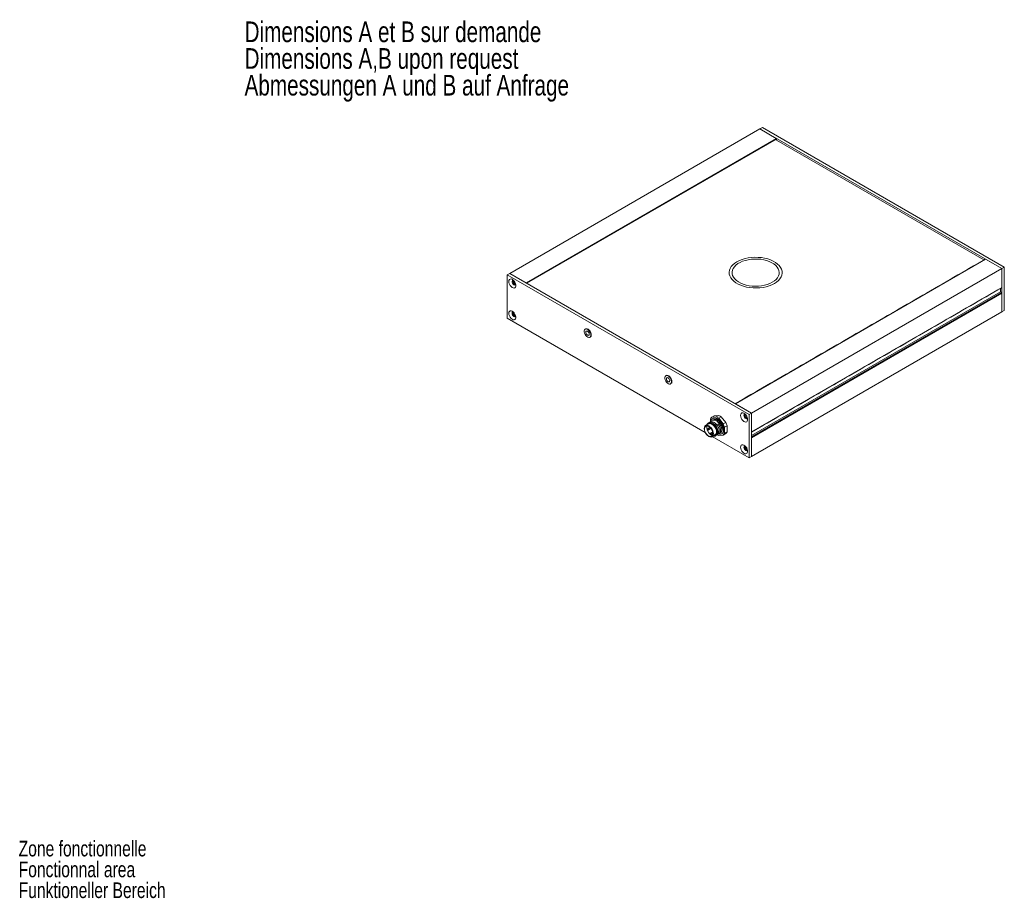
# Model space of a CAD drawing. Header units: millimetres. Extents: x 42 to 343, y 35 to 279.
# Tile 2 of 2: x 176 to 343, y 130 to 279. Entities that reach past the tile are written whole.
import ezdxf

# ---------------------------------------------------------------- set-up
doc = ezdxf.new("R2010")
doc.units = ezdxf.units.MM
doc.styles.add('SLDTEXTSTYLE0', font='TXT', dxfattribs={"width": 0.75})

# ---------------------------------------------------------------- blocks, each defined once
blk = doc.blocks.new('SW_NOTE_1')
at = {"color": 0, "linetype": 'Continuous', "lineweight": 0, "char_height": 3.5, "attachment_point": 1, "style": 'SLDTEXTSTYLE0'}
for s, insert in [('Dimensions A et B sur demande', (0, 4.51)), ('Dimensions A,B upon request', (0, -0.01)), ('Abmessungen A und B auf Anfrage', (0, -4.54))]:
    blk.add_mtext(s, dxfattribs=dict(at, insert=insert))
blk = doc.blocks.new('SW_NOTE_4')
at = {"color": 0, "linetype": 'Continuous', "lineweight": 0, "char_height": 2.6458, "attachment_point": 1, "style": 'SLDTEXTSTYLE0'}
for s, insert in [('Zone fonctionnelle', (0.5, 1.26)), ('Fonctionnal area', (0.5, -2.27)), ('Funktioneller Bereich', (0.5, -5.8))]:
    blk.add_mtext(s, dxfattribs=dict(at, insert=insert))

msp = doc.modelspace()

# ---------------------------------------------------------------- linework, layer by layer
at = {"color": 7, "linetype": 'Continuous', "lineweight": 15}
for p, q in [((301.6691, 260.7119), (259.2427, 236.2196)), ((302.0933, 260.9568), (301.6691, 260.7119)), ((301.6691, 260.7119), (342.6813, 237.036)), ((304.4268, 259.1199), (301.6691, 260.7119)), ((302.0933, 260.9568), (343.1055, 237.2809)), ((262.0004, 234.6276), (304.4268, 259.1199)), ((304.4975, 258.9974), (262.1418, 234.546)), ((304.4975, 258.8096), (304.4975, 258.9974)), ((339.6609, 238.5102), (304.4975, 258.8096)), ((339.9236, 238.628), (297.4972, 214.1358)), ((342.6813, 237.036), (339.9236, 238.628)), ((343.1055, 237.2809), (342.6813, 237.036)), ((343.1055, 237.2809), (343.1055, 229.9321)), ((258.8184, 235.9747), (259.2427, 236.2196)), ((299.8306, 212.2989), (258.8184, 235.9747)), ((258.8184, 235.9747), (258.8184, 228.6258)), ((300.2549, 212.5438), (259.2427, 236.2196)), ((262.0004, 234.6276), (259.2427, 236.2196)), ((342.6813, 237.036), (300.2549, 212.5438)), ((342.6813, 237.036), (342.6813, 229.6872)), ((342.6813, 233.8515), (342.6813, 237.036)), ((260.1531, 234.4544), (260.2105, 234.4875)), ((260.2276, 234.3392), (260.1531, 234.4544)), ((300.2549, 209.3593), (342.6813, 233.8515)), ((342.4409, 233.0921), (300.2549, 208.7387)), ((300.2549, 208.5427), (342.6106, 232.9941)), ((342.6813, 232.8717), (300.2549, 208.3794)), ((342.4409, 233.0921), (342.4409, 233.6789)), ((342.6106, 232.9941), (342.4409, 233.0921)), ((342.6813, 229.6872), (342.6813, 232.8717)), ((342.6813, 229.6872), (300.2549, 205.1949)), ((343.1055, 229.9321), (342.6813, 229.6872)), ((258.8184, 228.6258), (292.3828, 209.2495)), ((300.2549, 212.5438), (297.4972, 214.1358)), ((293.9039, 212.0897), (293.4797, 211.8448)), ((293.9039, 212.0897), (294.6628, 212.1576)), ((294.2385, 211.9127), (294.6628, 212.1576)), ((299.1044, 212.3821), (298.9902, 212.3161)), ((299.1465, 212.3816), (299.0755, 212.3767)), ((299.1189, 212.0622), (299.1814, 212.1121)), ((299.3253, 212.1805), (299.1191, 212.0614)), ((299.1814, 212.1121), (299.3177, 212.1909)), ((299.8306, 212.2989), (300.2549, 212.5438)), ((299.8306, 204.95), (299.8306, 212.2989)), ((300.2549, 205.1949), (300.2549, 212.5438)), ((300.2549, 209.3593), (300.2549, 212.5438)), ((293.2616, 211.5345), (293.2616, 211.0707)), ((294.2385, 211.9127), (293.4797, 211.8448)), ((295.0989, 211.9058), (294.6747, 211.6609)), ((295.4335, 210.7169), (294.6747, 211.6609)), ((295.0989, 211.9058), (295.8578, 210.9618)), ((295.4335, 210.7169), (295.8578, 210.9618)), ((299.3346, 211.8388), (299.2694, 211.8012)), ((299.4756, 211.9202), (299.3346, 211.8388)), ((293.5042, 208.8876), (293.4335, 208.787)), ((293.4335, 208.787), (293.5315, 208.6651)), ((293.6603, 208.9777), (293.5042, 208.8876)), ((293.6022, 208.7657), (293.5042, 208.8876)), ((294.0642, 208.9528), (294.283, 209.0791)), ((294.6747, 208.7648), (295.4335, 208.8327)), ((295.8578, 209.0776), (295.4335, 208.8327)), ((296.0759, 210.3997), (295.6516, 210.1548)), ((295.6516, 209.1429), (295.6516, 210.1548)), ((295.6516, 209.1429), (296.0759, 209.3879)), ((296.0759, 210.3997), (296.0759, 209.3879)), ((293.5764, 208.5605), (299.8306, 204.95)), ((300.2549, 205.1949), (300.2549, 208.3794)), ((299.1843, 206.8757), (299.1191, 206.9886)), ((299.234, 206.9044), (299.1843, 206.8757)), ((299.8306, 204.95), (300.2549, 205.1949))]:
    msp.add_line(p, q, dxfattribs=at)
at = {"color": 7, "linetype": 'Continuous', "lineweight": 15, "flags": 128}
for points in [[(304.1157, 234.5214), (304.4894, 234.7662), (304.807, 235.036), (305.0636, 235.3267), (305.255, 235.6336), (305.3783, 235.952), (305.4315, 236.2768), (305.4137, 236.6028), (305.3253, 236.9251), (305.1677, 237.2383), (304.9432, 237.5377), (304.6556, 237.8185), (304.3092, 238.0763), (303.9096, 238.307), (303.4631, 238.5069), (302.9767, 238.673), (302.458, 238.8026), (301.9153, 238.8936), (301.3572, 238.9446), (300.7923, 238.9549), (300.2297, 238.9242), (299.6782, 238.853), (299.1465, 238.7425), (298.643, 238.5944), (298.1756, 238.411), (297.7517, 238.1953), (297.378, 237.9506), (297.0604, 237.6807), (296.8038, 237.3901), (296.6124, 237.0831), (296.4891, 236.7647), (296.4359, 236.44), (296.4537, 236.1139), (296.5421, 235.7917), (296.6997, 235.4784), (296.9242, 235.179), (297.2118, 234.8982), (297.5582, 234.6404), (297.9578, 234.4097), (298.4043, 234.2098), (298.8907, 234.0437), (299.4094, 233.9141), (299.952, 233.8231), (300.5102, 233.7721), (301.075, 233.7619), (301.6376, 233.7926), (302.1892, 233.8637), (302.7209, 233.9742), (303.2244, 234.1223), (303.6918, 234.3057), (304.1157, 234.5214)], [(304.1157, 234.5214), (304.4894, 234.7662), (304.807, 235.036), (305.0636, 235.3267), (305.255, 235.6336), (305.3783, 235.952), (305.4315, 236.2768), (305.4137, 236.6028), (305.3253, 236.9251), (305.1677, 237.2383), (304.9432, 237.5377), (304.6556, 237.8185), (304.3092, 238.0763), (303.9096, 238.307), (303.4631, 238.5069), (302.9767, 238.673), (302.458, 238.8026), (301.9153, 238.8936), (301.3572, 238.9446), (300.7923, 238.9549), (300.2297, 238.9242), (299.6782, 238.853), (299.1465, 238.7425), (298.643, 238.5944), (298.1756, 238.411), (297.7517, 238.1953), (297.378, 237.9506), (297.0604, 237.6807), (296.8038, 237.3901), (296.6124, 237.0831), (296.4891, 236.7647), (296.4359, 236.44), (296.4537, 236.1139), (296.5421, 235.7917), (296.6997, 235.4784), (296.9242, 235.179), (297.2118, 234.8982), (297.5582, 234.6404), (297.9578, 234.4097), (298.4043, 234.2098), (298.8907, 234.0437), (299.4094, 233.9141), (299.952, 233.8231), (300.5102, 233.7721), (301.075, 233.7619), (301.6376, 233.7926), (302.1892, 233.8637), (302.7209, 233.9742), (303.2244, 234.1223), (303.6918, 234.3057), (304.1157, 234.5214)], [(303.7621, 234.7255), (304.1139, 234.9577), (304.4089, 235.2149), (304.6419, 235.4925), (304.8087, 235.7856), (304.9064, 236.0889), (304.9331, 236.3969), (304.8885, 236.7043), (304.7734, 237.0056), (304.5897, 237.2952), (304.3408, 237.5682), (304.031, 237.8195), (303.666, 238.0448), (303.2523, 238.24), (302.7971, 238.4016), (302.3088, 238.5268), (301.7958, 238.6132), (301.2675, 238.6595), (300.7333, 238.6646), (300.2026, 238.6286), (299.6849, 238.5521), (299.1896, 238.4364), (298.7253, 238.2837), (298.3005, 238.0966), (297.9227, 237.8785), (297.5986, 237.6332), (297.334, 237.3652), (297.1336, 237.0793), (297.0011, 236.7804), (296.9387, 236.4741), (296.9476, 236.1657), (297.0277, 235.8607), (297.1775, 235.5646), (297.3943, 235.2826), (297.6742, 235.0199), (298.0123, 234.781), (298.4026, 234.5703), (298.838, 234.3915), (299.3108, 234.2478), (299.8126, 234.1418), (300.3344, 234.0753), (300.8669, 234.0495), (301.4005, 234.065), (301.9259, 234.1214), (302.4335, 234.2177), (302.9144, 234.3522), (303.3599, 234.5225), (303.7621, 234.7255)], [(259.0659, 234.852), (259.0926, 235.0411), (259.1703, 235.1827), (259.2922, 235.264), (259.4474, 235.2778), (259.622, 235.2231), (259.8007, 235.1045), (259.9675, 234.9326), (260.1075, 234.7227), (260.2085, 234.4935), (260.2613, 234.2653), (260.2613, 234.0585), (260.2085, 233.8912), (260.1075, 233.7786), (259.9675, 233.7304), (259.8007, 233.7511), (259.622, 233.8388), (259.4474, 233.9857), (259.2922, 234.1787), (259.1703, 234.4007), (259.0926, 234.632), (259.0659, 234.852)], [(259.8313, 235.0777), (259.7644, 235.0739), (259.6751, 235.0123), (259.6335, 234.8908), (259.6469, 234.7307), (259.7129, 234.5598), (259.82, 234.4077), (259.9498, 234.3008), (260.0795, 234.2579), (260.1867, 234.2862), (260.2451, 234.361)], [(259.8069, 235.0791), (259.7749, 234.9725), (259.7883, 234.8124), (259.8543, 234.6414), (259.9615, 234.4893), (260.0912, 234.3825), (260.2209, 234.3395), (260.2341, 234.3391)], [(260.1531, 234.4544), (260.059, 234.5017), (259.9701, 234.5895), (259.901, 234.7036), (259.863, 234.8253), (259.8624, 234.9347), (259.8979, 235.0124)], [(259.0659, 229.4628), (259.0926, 229.652), (259.1703, 229.7935), (259.2922, 229.8748), (259.4474, 229.8887), (259.622, 229.8339), (259.8007, 229.7153), (259.9675, 229.5434), (260.1075, 229.3336), (260.2085, 229.1044), (260.2613, 228.8762), (260.2613, 228.6693), (260.2085, 228.5021), (260.1075, 228.3894), (259.9675, 228.3413), (259.8007, 228.362), (259.622, 228.4496), (259.4474, 228.5965), (259.2922, 228.7895), (259.1703, 229.0115), (259.0926, 229.2428), (259.0659, 229.4628)], [(259.8313, 229.6885), (259.828, 229.6889), (259.7248, 229.6688), (259.6558, 229.5894), (259.6316, 229.4628)], [(259.6316, 229.4628), (259.6558, 229.3082), (259.7248, 229.1492), (259.828, 229.0099), (259.9498, 228.9117), (260.0716, 228.8693), (260.1748, 228.8894), (260.2438, 228.9688), (260.2451, 228.9718)], [(259.8069, 229.6899), (259.7972, 229.6711), (259.773, 229.5444)], [(260.2219, 229.0621), (260.14, 229.0691), (260.0456, 229.1228), (259.9587, 229.2154), (259.8935, 229.3318), (259.8606, 229.4529), (259.8654, 229.559), (259.8979, 229.6233)], [(272.9841, 225.7557), (272.959, 225.9627), (272.8858, 226.1804), (272.7711, 226.3893), (272.6251, 226.571), (272.4607, 226.7092), (272.2926, 226.7918), (272.1356, 226.8112), (272.0038, 226.7659), (271.9088, 226.6599), (271.8591, 226.5025), (271.8591, 226.3078), (271.9088, 226.093), (272.0038, 225.8773), (272.1356, 225.6798), (272.2926, 225.518), (272.4607, 225.4064), (272.6251, 225.3548), (272.7711, 225.3679), (272.8858, 225.4444), (272.959, 225.5776), (272.9841, 225.7557)], [(273.0548, 225.7965), (273.0297, 226.0035), (272.9565, 226.2212), (272.8418, 226.4302), (272.6958, 226.6118), (272.5314, 226.7501), (272.3633, 226.8326), (272.2063, 226.8521), (272.0892, 226.8159)], [(272.7013, 225.919), (272.6797, 226.0564), (272.6184, 226.1977), (272.5267, 226.3215), (272.4184, 226.4088), (272.3102, 226.4465), (272.2184, 226.4286), (272.1571, 226.3581), (272.1356, 226.2455), (272.1571, 226.1081), (272.2184, 225.9667), (272.3102, 225.843), (272.4184, 225.7556), (272.5267, 225.718), (272.6184, 225.7358), (272.6797, 225.8064), (272.7013, 225.919)], [(286.6549, 217.8637), (286.6297, 218.0708), (286.5566, 218.2884), (286.4419, 218.4974), (286.2958, 218.6791), (286.1314, 218.8173), (285.9633, 218.8998), (285.8063, 218.9193), (285.6745, 218.874), (285.5795, 218.7679), (285.5298, 218.6106), (285.5298, 218.4158), (285.5795, 218.2011), (285.6745, 217.9854), (285.8063, 217.7879), (285.9633, 217.6261), (286.1314, 217.5145), (286.2958, 217.4629), (286.4419, 217.476), (286.5566, 217.5525), (286.6297, 217.6857), (286.6549, 217.8637)], [(286.7256, 217.9045), (286.7004, 218.1116), (286.6273, 218.3293), (286.5126, 218.5382), (286.3665, 218.7199), (286.2022, 218.8581), (286.034, 218.9406), (285.877, 218.9601), (285.7599, 218.9239)], [(286.372, 218.027), (286.3505, 218.1644), (286.2892, 218.3058), (286.1974, 218.4296), (286.0892, 218.5169), (285.9809, 218.5545), (285.8892, 218.5367), (285.8279, 218.4661), (285.8063, 218.3536), (285.8279, 218.2161), (285.8892, 218.0748), (285.9809, 217.951), (286.0892, 217.8637), (286.1974, 217.826), (286.2892, 217.8439), (286.3505, 217.9144), (286.372, 218.027)], [(298.381, 212.1558), (298.4077, 212.345), (298.4855, 212.4865), (298.6073, 212.5678), (298.7625, 212.5817), (298.9372, 212.5269), (299.1158, 212.4083), (299.2826, 212.2364), (299.4227, 212.0266), (299.5236, 211.7974), (299.5764, 211.5692), (299.5764, 211.3623), (299.5236, 211.1951), (299.4227, 211.0824), (299.2826, 211.0343), (299.1158, 211.055), (298.9372, 211.1427), (298.7625, 211.2895), (298.6073, 211.4826), (298.4855, 211.7046), (298.4077, 211.9358), (298.381, 212.1558)], [(298.9902, 212.3161), (298.9486, 212.1947), (298.962, 212.0345), (299.028, 211.8636), (299.1352, 211.7115), (299.2649, 211.6047), (299.3947, 211.5617), (299.5018, 211.5901), (299.5602, 211.6648)], [(299.122, 212.3829), (299.09, 212.2763), (299.1034, 212.1162), (299.1694, 211.9452), (299.2766, 211.7931), (299.4064, 211.6863), (299.5361, 211.6434), (299.5492, 211.643)], [(292.208, 209.9387), (292.2345, 210.1559), (292.3122, 210.3276), (292.4358, 210.4423), (292.5969, 210.492), (292.7845, 210.4735), (292.9858, 210.3879), (293.1871, 210.241), (293.3747, 210.043), (293.5358, 209.8073), (293.6594, 209.5499), (293.7371, 209.2884), (293.7636, 209.0406), (293.7371, 208.8235), (293.6594, 208.6517), (293.6594, 208.6517)], [(293.6066, 208.6659), (293.6815, 208.8314), (293.7071, 209.0406), (293.6815, 209.2794), (293.6066, 209.5314), (293.4875, 209.7794), (293.3323, 210.0066), (293.1515, 210.1974), (292.9575, 210.3389), (292.7635, 210.4214), (292.5828, 210.4393), (292.4275, 210.3913), (292.3084, 210.2808), (292.2335, 210.1153), (292.208, 209.906), (292.2335, 209.6673), (292.3084, 209.4153), (292.4275, 209.1673), (292.5828, 208.9401), (292.7635, 208.7493), (292.9575, 208.6078), (293.1515, 208.5253), (293.3323, 208.5074), (293.4875, 208.5554), (293.6066, 208.6659)], [(294.1804, 208.7792), (294.4869, 209.106), (294.5027, 209.4252), (294.4193, 209.7934), (294.2442, 210.1676), (293.9963, 210.5055), (293.7021, 210.7676), (293.3935, 210.9239), (293.1044, 210.9561), (292.8655, 210.8595), (292.7034, 210.6446), (292.6341, 210.3346), (292.665, 209.9639), (292.7907, 209.5737), (292.9961, 209.2072), (293.2567, 208.9052), (293.5414, 208.7007), (293.8175, 208.6165), (294.0516, 208.6609), (294.195, 208.7927), (294.198, 208.7971), (294.198, 208.7971)], [(295.361, 209.1879), (295.4535, 209.3768), (295.4988, 209.6103), (295.4947, 209.8775), (295.4413, 210.1659), (295.3413, 210.462), (295.1992, 210.7519), (295.0217, 211.0222), (294.8172, 211.2601), (294.5951, 211.4545), (294.3659, 211.5964), (294.1403, 211.6791), (293.9288, 211.6987), (293.7413, 211.6544), (293.5866, 211.5481), (293.4719, 211.385), (293.4026, 211.1725), (293.3998, 211.1573)], [(295.3752, 209.1961), (295.4677, 209.385), (295.5129, 209.6185), (295.5088, 209.8857), (295.4555, 210.1741), (295.3554, 210.4702), (295.2133, 210.7601), (295.0359, 211.0303), (294.8313, 211.2682), (294.6093, 211.4627), (294.3801, 211.6045), (294.1544, 211.6872), (293.9429, 211.7069), (293.7555, 211.6625), (293.7067, 211.6378)], [(293.6022, 208.7657), (293.657, 208.95), (293.6587, 209.1741), (293.6071, 209.4209), (293.5062, 209.6716), (293.3636, 209.9074), (293.1902, 210.1101), (292.9991, 210.2645), (292.8048, 210.3588), (292.6221, 210.3858), (292.4649, 210.3435), (292.3452, 210.2351), (292.2719, 210.0689), (292.2507, 209.8574), (292.2832, 209.6167), (292.367, 209.3652), (292.4956, 209.1218), (292.6593, 208.9052), (292.8456, 208.7317), (293.0405, 208.6146), (293.229, 208.5627), (293.3969, 208.5799), (293.5315, 208.6651)], [(292.7464, 209.8422), (292.7534, 209.8452), (292.7781, 209.845), (292.8056, 209.8312), (292.8318, 209.8059), (292.8525, 209.7729), (292.8647, 209.7373), (292.8665, 209.7044), (292.8577, 209.6794), (292.8464, 209.6689)], [(293.3093, 209.1419), (293.3163, 209.1449), (293.341, 209.1447), (293.3686, 209.1309), (293.3947, 209.1056), (293.4154, 209.0726), (293.4276, 209.037), (293.4294, 209.0042), (293.4206, 208.9791), (293.4093, 208.9687)], [(295.2065, 209.0397), (295.2397, 209.0606), (295.3752, 209.1961)], [(293.6594, 208.6517), (293.5358, 208.537), (293.3747, 208.4873), (293.1871, 208.5059), (292.9858, 208.5915), (292.9857, 208.5916)], [(298.381, 206.7667), (298.4077, 206.9558), (298.4855, 207.0973), (298.6073, 207.1787), (298.7625, 207.1925), (298.9372, 207.1377), (299.1158, 207.0191), (299.2826, 206.8473), (299.4227, 206.6374), (299.5236, 206.4082), (299.5764, 206.18), (299.5764, 205.9731), (299.5236, 205.8059), (299.4227, 205.6933), (299.2826, 205.6451), (299.1158, 205.6658), (298.9372, 205.7535), (298.7625, 205.9004), (298.6073, 206.0934), (298.4855, 206.3154), (298.4077, 206.5467), (298.381, 206.7667)], [(299.1465, 206.9924), (299.1432, 206.9927), (299.0399, 206.9727), (298.9709, 206.8933), (298.9467, 206.7667)], [(298.9467, 206.7667), (298.9709, 206.6121), (299.0399, 206.453), (299.1432, 206.3138), (299.2649, 206.2155), (299.3867, 206.1732), (299.4899, 206.1933), (299.5589, 206.2726), (299.5602, 206.2756)], [(299.122, 206.9938), (299.1124, 206.9749), (299.0881, 206.8483)]]:
    msp.add_lwpolyline(points, dxfattribs=at)
at = {"color": 7, "linetype": 'Continuous', "lineweight": 15}
for centre, radius, start, end in [((304.344, 258.9904), 0.1537, 2.605478, 57.394522), ((339.8943, 238.5871), 0.0503, 54.382423, 114.307119), ((342.6337, 233.8455), 0.048, 304.056351, 7.25583), ((342.5278, 232.8647), 0.1537, 2.605478, 57.394522), ((260.3467, 229.5133), 0.5745, 176.895889, 258.696521), ((272.6652, 225.7522), 0.3922, 304.822341, 6.48984), ((286.3359, 217.8602), 0.3922, 304.822341, 6.48984), ((294.0451, 210.5839), 1.6906, 51.436663, 68.568714), ((299.1173, 212.2276), 0.1548, 105.653388, 145.150744), ((299.3864, 212.1849), 0.2176, 142.833676, 199.531992), ((293.9492, 211.2831), 0.7321, 129.887592, 159.911066), ((293.6208, 210.339), 1.6906, 51.436663, 68.568714), ((292.8585, 209.3945), 2.8947, 15.228075, 27.183284), ((293.2828, 209.6394), 2.8947, 15.228075, 27.183284), ((299.512, 211.9812), 0.2275, 218.750322, 276.313062), ((292.7964, 209.7556), 0.1, 119.997312, 218.794572), ((292.7964, 209.7556), 0.1, 218.794572, 299.997312), ((293.1214, 210.218), 0.1, 163.263838, 298.600757), ((293.3593, 209.0553), 0.1, 119.997312, 218.794572), ((293.3593, 209.0553), 0.1, 218.794572, 299.997312), ((294.0321, 208.8445), 0.0193, 64.535194, 117.994948), ((295.2151, 210.1781), 1.5131, 238.561863, 249.075488), ((294.8839, 209.5736), 0.6135, 243.689621, 321.045169), ((294.964, 209.3944), 0.7321, 309.887592, 339.911066), ((295.3883, 209.6393), 0.7321, 309.887592, 339.911066), ((299.6618, 206.8172), 0.5745, 176.895889, 258.696521), ((299.5809, 206.7732), 0.4096, 165.507969, 263.851814)]:
    msp.add_arc(centre, radius, start, end, dxfattribs=at)
for points in [[(339.8736, 238.633), (297.4679, 214.1527)], [(300.2549, 209.3254), (342.6606, 233.8057)], [(272.0892, 226.8159), (272.0185, 226.7751)], [(272.8184, 225.3894), (272.8891, 225.4302)], [(285.7599, 218.9239), (285.6892, 218.8831)], [(286.4891, 217.4974), (286.5598, 217.5383)], [(292.9144, 210.7186), (292.4359, 210.4423)], [(293.7067, 211.6378), (293.6925, 211.6296)], [(292.208, 209.9387), (292.208, 209.906)], [(293.1977, 210.1027), (292.7464, 209.8422)], [(292.8464, 209.6689), (293.3323, 209.9494)], [(293.6322, 209.3283), (293.3093, 209.1419)], [(293.4093, 208.9687), (293.6633, 209.1153)], [(293.5358, 208.537), (293.9082, 208.752)], [(294.2067, 208.7892), (294.198, 208.7971)], [(294.2466, 209.0119), (294.2812, 209.0743)], [(294.2943, 209.0637), (294.2713, 209.0236)], [(294.2812, 209.0743), (294.2747, 209.0615)], [(294.2833, 209.0793), (294.283, 209.0791)], [(295.1924, 209.0315), (295.2065, 209.0397)], [(292.9574, 208.6079), (292.9857, 208.5916)]]:
    msp.add_open_spline(points, degree=1, dxfattribs=at)
for points, knots in [([(292.7401, 210.6272), (292.743, 210.6417), (292.7671, 210.7614), (292.9039, 210.9005), (293.1397, 211.0063), (293.4355, 210.9723), (293.7495, 210.8141), (294.0495, 210.5473), (294.3019, 210.2031), (294.4813, 209.8217), (294.5658, 209.4466), (294.5517, 209.1183), (294.4329, 208.8891), (294.3033, 208.7743), (294.2078, 208.7784), (294.1976, 208.7789)], [0, 0, 0, 0, 0.01224528, 0.10109384, 0.18991566, 0.27877767, 0.36759067, 0.4564512, 0.54527951, 0.63411265, 0.72296015, 0.81178262, 0.90064394, 0.98945747, 1, 1, 1, 1]), ([(292.8771, 210.6971), (292.9373, 210.7333), (293.0633, 210.8092), (293.3197, 210.7839), (293.5981, 210.6543), (293.8679, 210.4248), (294.097, 210.1246), (294.2634, 209.7884), (294.3459, 209.455), (294.344, 209.2115), (294.3063, 209.0994), (294.2943, 209.0637)], [0, 0, 0, 0, 0.10902147, 0.22837585, 0.34768947, 0.46703243, 0.58635802, 0.70568838, 0.82503237, 0.94435358, 1, 1, 1, 1]), ([(294.283, 209.0791), (294.2924, 209.1093), (294.3258, 209.2166), (294.328, 209.4505), (294.2461, 209.7812), (294.0811, 210.1147), (293.8539, 210.4124), (293.586, 210.6406), (293.3104, 210.7679), (293.0751, 210.7956), (292.9651, 210.7319), (292.9209, 210.7064)], [0, 0, 0, 0, 0.04852325, 0.17257734, 0.29664837, 0.4207032, 0.54476672, 0.66882589, 0.79288135, 0.91695088, 1, 1, 1, 1]), ([(293.1825, 211.0381), (293.191, 211.046), (293.2628, 211.1132), (293.4684, 211.1234), (293.7678, 211.0494), (294.0828, 210.8435), (294.3669, 210.5428), (294.5942, 210.1789), (294.7379, 209.7952), (294.7853, 209.4315), (294.7258, 209.1449), (294.6306, 208.9776), (294.5434, 208.9522), (294.5312, 208.9487)], [0, 0, 0, 0, 0.01435245, 0.12192089, 0.22950254, 0.33705818, 0.44465745, 0.55220195, 0.65980617, 0.76736206, 0.8749312, 0.98251148, 1, 1, 1, 1]), ([(293.6357, 211.2959), (293.6472, 211.3052), (293.7252, 211.3676), (293.9372, 211.364), (294.2392, 211.2712), (294.552, 211.0491), (294.8292, 210.7365), (295.0457, 210.3672), (295.1756, 209.9831), (295.2067, 209.6299), (295.1378, 209.344), (294.9725, 209.174), (294.8152, 209.1079), (294.7133, 209.1374), (294.7034, 209.1403)], [0, 0, 0, 0, 0.016779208, 0.112895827, 0.210288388, 0.307672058, 0.405083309, 0.502455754, 0.599879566, 0.69724253, 0.794653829, 0.892044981, 0.989429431, 1, 1, 1, 1]), ([(293.72, 211.3273), (293.7281, 211.34), (293.7657, 211.3991), (293.8279, 211.4233), (293.8767, 211.4423)], [0, 0, 0, 0, 0.21414172, 1, 1, 1, 1]), ([(295.0116, 210.7839), (294.9511, 210.8641), (294.8065, 211.0563), (294.5295, 211.2909), (294.218, 211.4395), (293.9371, 211.4713), (293.8013, 211.3918), (293.7398, 211.3558)], [0, 0, 0, 0, 0.15790519, 0.3778533, 0.59784278, 0.81780534, 1, 1, 1, 1]), ([(293.8767, 211.4423), (293.8908, 211.4486), (293.9619, 211.4805), (294.1299, 211.4946), (294.3954, 211.411), (294.6849, 211.2048), (294.8917, 210.9731), (294.9878, 210.8214), (295.0116, 210.7839)], [0, 0, 0, 0, 0.04566493, 0.23008826, 0.46108839, 0.69234198, 0.92398423, 1, 1, 1, 1]), ([(294.5266, 210.7037), (294.604, 210.6007), (294.7658, 210.3852), (294.9233, 210.0089), (294.9957, 209.6369), (294.9603, 209.3299), (294.8784, 209.1417), (294.7927, 209.1035), (294.7773, 209.0966)], [0, 0, 0, 0, 0.178236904, 0.373037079, 0.567813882, 0.762564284, 0.957376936, 1, 1, 1, 1]), ([(295.0116, 210.7839), (295.0752, 210.6633), (295.2037, 210.4195), (295.2913, 210.0406), (295.2881, 209.7193), (295.2183, 209.5725), (295.1871, 209.5069)], [0, 0, 0, 0, 0.25954409, 0.52446783, 0.78764486, 1, 1, 1, 1]), ([(294.0404, 208.8619), (294.0088, 208.8158), (293.971, 208.7607), (293.909, 208.7486), (293.8988, 208.7466)], [0, 0, 0, 0, 0.835538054, 1, 1, 1, 1]), ([(293.9076, 208.7533), (293.9092, 208.7536), (293.9612, 208.7656), (293.9926, 208.8142), (294.023, 208.8615)], [0, 0, 0, 0, 0.0294265, 1, 1, 1, 1]), ([(294.023, 208.8615), (294.0318, 208.8759), (294.0495, 208.9049), (294.0593, 208.9367), (294.0642, 208.9528)], [0, 0, 0, 0, 0.49616107, 1, 1, 1, 1]), ([(294.0802, 208.9468), (294.0757, 208.9332), (294.0659, 208.9037), (294.0493, 208.8766), (294.0404, 208.8619)], [0, 0, 0, 0, 0.45880317, 1, 1, 1, 1]), ([(294.0642, 208.9528), (294.0655, 208.9533), (294.0684, 208.9544), (294.0736, 208.953), (294.0775, 208.9501), (294.0797, 208.9474), (294.0802, 208.9468)], [0, 0, 0, 0, 0.21036457, 0.46828577, 0.87427404, 1, 1, 1, 1]), ([(294.198, 208.7971), (294.1771, 208.8239), (294.1379, 208.8739), (294.0985, 208.9237), (294.0802, 208.9468)], [0, 0, 0, 0, 0.5349116, 1, 1, 1, 1]), ([(294.2741, 209.0588), (294.2696, 209.0224), (294.2601, 208.9442), (294.2502, 208.866), (294.245, 208.8242)], [0, 0, 0, 0, 0.46545012, 1, 1, 1, 1]), ([(294.2741, 209.0588), (294.2747, 209.0627), (294.2757, 209.0684), (294.279, 209.0751), (294.2815, 209.078), (294.283, 209.0791), (294.2833, 209.0793)], [0, 0, 0, 0, 0.49272982, 0.71872381, 0.94675495, 1, 1, 1, 1]), ([(294.2812, 209.0743), (294.2813, 209.0745), (294.282, 209.0762), (294.2827, 209.0778), (294.2833, 209.0793)], [0, 0, 0, 0, 0.15448679, 1, 1, 1, 1]), ([(294.6931, 209.2687), (294.6618, 209.2076), (294.6264, 209.1384), (294.5595, 209.1226), (294.5517, 209.1208)], [0, 0, 0, 0, 0.88354312, 1, 1, 1, 1])]:
    msp.add_open_spline(points, degree=3, knots=knots, dxfattribs=at)

# ---------------------------------------------------------------- block references
at = {"color": 7, "linetype": 'Continuous', "lineweight": 0}
for name, p in [('SW_NOTE_1', (214.2575, 274.4159)), ('SW_NOTE_4', (175.4381, 138.7923))]:
    msp.add_blockref(name, p, dxfattribs=at)

doc.saveas('drawing.dxf')
